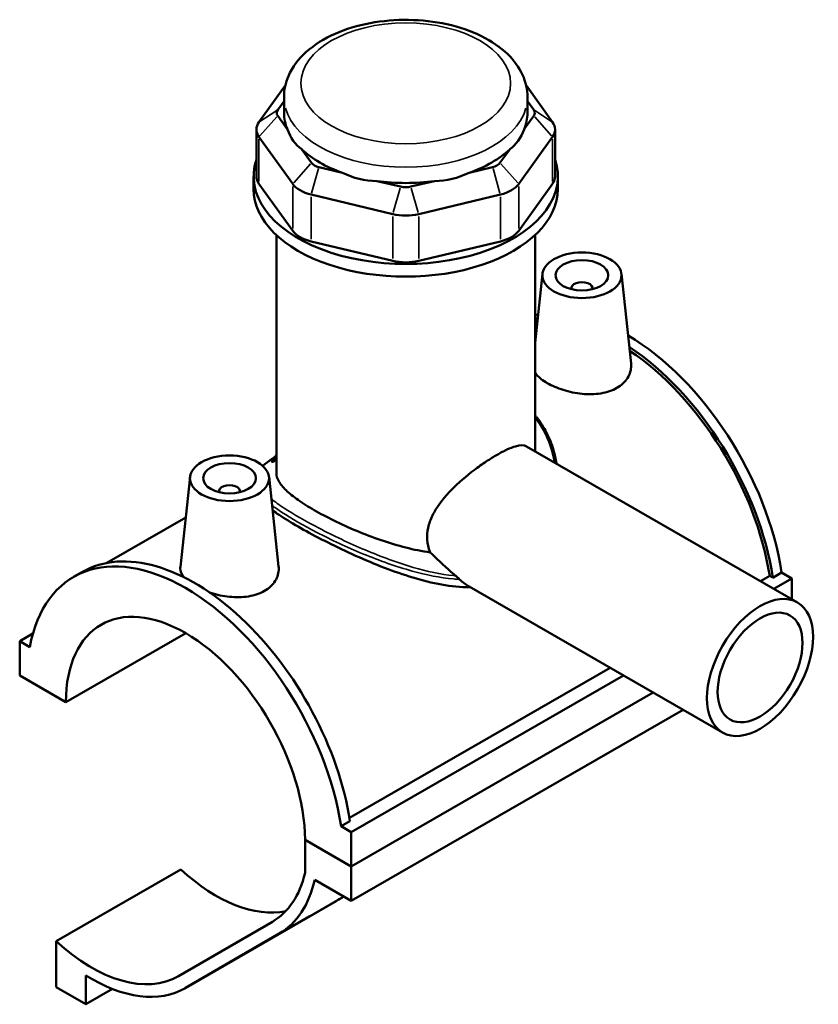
# Model space of a CAD drawing. Header units: inches. Extents: x 0.1 to 45.5, y -0.2 to 45.2.
# Tile 6 of 6: x 39.6 to 45.5, y 37.9 to 45.2. Entities that reach past the tile are written whole.
import ezdxf

# ---------------------------------------------------------------- set-up
doc = ezdxf.new("R2010")
doc.units = ezdxf.units.IN
doc.header["$MEASUREMENT"] = 0
doc.layers.add('Visible (ANSI)', color=7, linetype='Continuous', lineweight=50)
doc.layers.add('Visible Narrow (ANSI)', color=7, linetype='Continuous', lineweight=35)

msp = doc.modelspace()

# ---------------------------------------------------------------- linework, layer by layer
at = {"layer": 'Visible (ANSI)'}
for p, q in [((41.5497, 44.7417), (41.3523, 44.4673)), ((43.5436, 44.4673), (43.3463, 44.7417)), ((41.4922, 44.5578), (41.5395, 44.6234)), ((41.5395, 44.5355), (41.5395, 44.6532)), ((43.3565, 44.5355), (43.3565, 44.6532)), ((43.3565, 44.6234), (43.4037, 44.5578)), ((41.5652, 44.4117), (41.4922, 44.5133)), ((43.4037, 44.5133), (43.3307, 44.4117)), ((41.3331, 44.4117), (41.3331, 44.0621)), ((43.5628, 44.4117), (43.5628, 44.0621)), ((41.3523, 44.3561), (41.6049, 44.0049)), ((43.291, 44.0049), (43.5436, 44.3561)), ((41.7448, 44.1621), (41.6718, 44.2636)), ((43.2241, 44.2636), (43.1511, 44.1621)), ((41.9757, 44.0886), (41.7995, 44.1306)), ((43.0965, 44.1306), (42.9202, 44.0886)), ((41.3123, 43.9675), (41.3123, 44.0621)), ((42.4093, 43.9851), (42.2331, 44.0272)), ((42.6629, 44.0272), (42.4866, 43.9851)), ((43.5836, 43.9675), (43.5836, 44.0621)), ((41.6049, 43.6553), (41.3523, 44.0065)), ((43.5436, 44.0065), (43.291, 43.6553)), ((41.7415, 43.9263), (42.3514, 43.7808)), ((42.5445, 43.7808), (43.1544, 43.9263)), ((41.4827, 41.8473), (41.4827, 43.623)), ((42.3514, 43.4312), (41.7415, 43.5767)), ((43.1544, 43.5767), (42.5445, 43.4312)), ((43.4132, 42.0099), (43.4132, 43.623)), ((43.4685, 43.3341), (43.4132, 42.8191)), ((44.0579, 43.3341), (44.1296, 42.6658)), ((43.6844, 43.2271), (43.6844, 43.2198)), ((43.8419, 43.2271), (43.8419, 43.2198)), ((43.3502, 42.0462), (45.372, 40.8819)), ((41.4827, 41.9462), (41.4565, 41.9311)), ((40.838, 41.8194), (40.7659, 41.1468)), ((41.4275, 41.8194), (41.4991, 41.151)), ((41.054, 41.705), (41.054, 41.7123)), ((41.2115, 41.705), (41.2115, 41.7123)), ((40.8055, 41.5162), (40.2163, 41.1768)), ((39.969, 41.0723), (40.0347, 41.1102)), ((45.096, 41.0409), (45.1645, 41.0804)), ((45.1881, 41.0668), (45.1645, 41.0804)), ((45.2539, 41.1046), (45.1881, 41.0668)), ((45.2539, 41.1046), (45.3294, 41.0611)), ((45.1951, 40.9838), (45.3294, 41.0611)), ((45.3294, 41.0611), (45.3294, 40.9065)), ((42.9213, 41.0007), (44.8131, 39.9113)), ((39.5665, 40.5928), (39.6654, 40.6498)), ((39.9117, 40.1378), (40.806, 40.6528)), ((39.6421, 40.5493), (39.5665, 40.5928)), ((39.5665, 40.5928), (39.5665, 40.3366)), ((42.0276, 39.274), (43.9737, 40.3946)), ((39.5665, 40.3366), (39.9117, 40.1378)), ((42.0414, 39.1677), (44.0729, 40.3375)), ((42.0414, 38.9114), (44.2954, 40.2094)), ((42.0414, 38.9114), (44.2954, 40.2094)), ((42.0414, 38.6551), (44.5179, 40.0812)), ((42.0316, 39.249), (41.9658, 39.2112)), ((42.0414, 39.1677), (41.9658, 39.2112)), ((42.0414, 38.9114), (42.0414, 39.1677)), ((41.6962, 39.1102), (42.0414, 38.9114)), ((42.0414, 38.9114), (41.6962, 39.1102)), ((41.6962, 39.1102), (41.6962, 38.8635)), ((39.8393, 38.3538), (40.7696, 38.8895)), ((42.0414, 38.6551), (42.0414, 38.9114)), ((41.7686, 38.8122), (42.0414, 38.6551)), ((41.7342, 38.5402), (41.9291, 38.6533)), ((40.8026, 38.0037), (41.7328, 38.5394)), ((41.4524, 38.4992), (40.7528, 38.0932)), ((40.8039, 38.0045), (41.5036, 38.4105)), ((39.8393, 38.3538), (39.8393, 38.0104)), ((40.061, 37.8828), (40.061, 38.0984)), ((39.8393, 38.0104), (40.061, 37.8828)), ((40.061, 37.8828), (40.2595, 37.9971))]:
    msp.add_line(p, q, dxfattribs=at)
for centre, major_axis, ratio, start_param, end_param in [((41.5855, 44.5355), (-0.1009, 0), 0.575862, 5.890486, 6.675884), ((42.448, 44.5355), (-0.9085, 0), 0.575862, 0, 0.238812), ((42.448, 44.5355), (0.9085, 0), 0.575862, 6.044373, 6.283185), ((43.3104, 44.5355), (0.1009, 0), 0.575862, 5.890486, 6.675884), ((41.5855, 44.4117), (-0.2524, 0), 0.575862, 5.890486, 6.675884), ((43.3104, 44.4117), (0.2524, 0), 0.575862, 5.890486, 6.675884), ((42.448, 45.2695), (-0.7875, -0.9974), 0.454202, 5.999949, 6.307723), ((42.448, 45.2695), (-0.7875, 0.9974), 0.454202, 3.117055, 3.424829), ((42.448, 44.5355), (0.9085, 0), 0.575862, 3.688179, 4.165803), ((42.448, 44.5355), (0.9085, 0), 0.575862, 5.258975, 5.736599), ((42.448, 44.0621), (-1.1356, 0), 0.575862, 6.091532, 9.616431), ((41.8381, 44.1843), (-0.1009, 0), 0.575862, 0.392699, 1.178097), ((43.0578, 44.1843), (0.1009, 0), 0.575862, 5.105088, 5.890486), ((41.5855, 44.0621), (-0.2524, 0), 0.575862, 0, 0.392699), ((42.448, 45.2695), (-0.3912, -1.2139), 0.675468, 6.181789, 6.489562), ((42.448, 44.5355), (0.9085, 0), 0.575862, 4.473577, 4.951201), ((42.448, 45.2695), (0.3912, -1.2139), 0.675468, 6.076808, 6.384582), ((43.3104, 44.0621), (0.2524, 0), 0.575862, 5.890486, 6.283185), ((42.448, 43.9675), (-1.1356, 0), 0.575862, 0, 3.141593), ((41.8381, 44.0605), (0.2524, 0), 0.575862, 3.534292, 4.31969), ((42.448, 44.0388), (-0.1009, 0), 0.575862, 1.178097, 1.963495), ((43.0578, 44.0605), (0.2524, 0), 0.575862, 5.105088, 5.890486), ((42.448, 43.915), (0.2524, 0), 0.575862, 4.31969, 5.105088), ((41.8381, 43.7109), (-0.2524, 0), 0.575862, 0.392699, 1.178097), ((43.0578, 43.7109), (0.2524, 0), 0.575862, 5.105088, 5.890486), ((42.448, 43.5655), (-0.2524, 0), 0.575862, 1.178097, 1.963495), ((43.7632, 43.2271), (-0.0787, 0), 0.575862, 2.972903, 6.451874), ((44.092, 41.5158), (-0.835, 1.4499), 0.578093, 6.087369, 6.110728), ((44.0262, 41.4779), (-0.835, 1.4499), 0.578093, 6.024983, 6.04436), ((44.0262, 41.4779), (-0.8186, 1.4215), 0.578093, 6.040005, 6.05652), ((44.092, 41.5158), (-0.835, 1.4499), 0.578093, 4.118597, 5.486913), ((44.0262, 41.4779), (0.835, -1.4499), 0.578093, 0.977004, 2.281976), ((44.0262, 41.4779), (-0.8186, 1.4215), 0.578093, 4.122438, 5.419356), ((42.448, 41.7052), (-1.0788, 0), 0.575862, 5.820231, 5.907397), ((42.448, 41.7258), (-1.0536, 0), 0.575862, 5.870801, 5.937976), ((41.1327, 41.7123), (-0.0787, 0), 0.575862, 2.972903, 6.451874), ((40.8039, 39.6224), (-0.835, 1.4499), 0.578093, 4.118597, 6.880845), ((40.8697, 39.6602), (-0.835, 1.4499), 0.578093, 4.118597, 6.283185), ((40.8039, 39.6224), (-0.6297, 1.0935), 0.578093, 3.930485, 7.068957), ((41.0345, 39.752), (0.6472, -1.1239), 0.578093, 5.206608, 6.099925), ((40.8039, 39.6224), (0.6472, -1.1239), 0.578093, 0.001934, 0.554096), ((40.8039, 39.6224), (0.6983, -1.2126), 0.578093, 0.001934, 0.562826), ((42.6429, 39.0644), (0.8742, 0.5047), 0.001578, 2.419102, 2.525202), ((41.0345, 39.752), (0.6983, -1.2126), 0.578093, 0, 0.001934), ((40.1043, 39.2163), (0.6472, -1.1239), 0.578093, 5.206608, 6.285119), ((40.1043, 39.2163), (0.6983, -1.2126), 0.578093, 5.455941, 6.285119)]:
    msp.add_ellipse(centre, major_axis=major_axis, ratio=ratio, start_param=start_param, end_param=end_param, dxfattribs=at)
for centre, major_axis, ratio in [((43.7632, 43.3237), (-0.2953, 0), 0.575862), ((43.7632, 43.3237), (0.1969, 0), 0.575862), ((41.1327, 41.8089), (0.2953, 0), 0.575862), ((41.1327, 41.8089), (0.1969, 0), 0.575862), ((45.0925, 40.3966), (0.2795, 0.4853), 0.578093), ((45.0925, 40.3966), (0.2236, 0.3883), 0.578093)]:
    msp.add_ellipse(centre, major_axis=major_axis, ratio=ratio, dxfattribs=at)
for points, knots in [([(43.3565, 44.6532), (43.3565, 44.7101), (43.3435, 44.7668), (43.2941, 44.876), (43.2559, 44.9277), (43.1545, 45.0263), (43.0881, 45.0713), (42.9351, 45.1469), (42.8475, 45.1768), (42.6629, 45.2175), (42.5661, 45.2284), (42.3723, 45.2312), (42.2754, 45.223), (42.0896, 45.1882), (42.0007, 45.1615), (41.839, 45.0899), (41.7662, 45.045), (41.6479, 44.9391), (41.6012, 44.8784), (41.551, 44.7606), (41.5395, 44.707), (41.5395, 44.6532)], [0.785398, 0.785398, 0.785398, 0.785398, 1.040225, 1.040225, 1.31996, 1.31996, 1.646599, 1.646599, 1.990549, 1.990549, 2.331714, 2.331714, 2.670691, 2.670691, 3.011318, 3.011318, 3.355304, 3.355304, 3.686145, 3.686145, 3.926991, 3.926991, 3.926991, 3.926991]), ([(44.1295, 42.6658), (44.1301, 42.6605), (44.1304, 42.6553), (44.1309, 42.6193), (44.1221, 42.5863), (44.0852, 42.5275), (44.057, 42.5017), (44.0242, 42.4828)], [4.8788062, 4.8788062, 4.8788062, 4.8788062, 4.9379049, 4.9379049, 5.2911101, 5.2911101, 5.6443153, 5.6443153, 5.6443153, 5.6443153]), ([(44.0242, 42.4828), (43.9914, 42.4639), (43.9499, 42.4496), (43.8592, 42.4349), (43.81, 42.4345), (43.718, 42.4435), (43.669, 42.4536), (43.5787, 42.4818), (43.5374, 42.4999), (43.472, 42.5375), (43.4437, 42.5596), (43.4204, 42.5875), (43.4166, 42.5927), (43.4133, 42.5979)], [0, 0, 0, 0, 0.353205, 0.353205, 0.70641, 0.70641, 1.058745, 1.058745, 1.411079, 1.411079, 1.763413, 1.763413, 1.843176, 1.843176, 1.843176, 1.843176]), ([(43.4132, 42.278), (43.4185, 42.2719), (43.4236, 42.2656), (43.4419, 42.2425), (43.4543, 42.2251), (43.4778, 42.1884), (43.4889, 42.1692), (43.5095, 42.129), (43.519, 42.108), (43.5365, 42.0642), (43.5443, 42.0413), (43.5606, 41.9853), (43.568, 41.9517), (43.5733, 41.9177)], [23.287361, 23.287361, 23.287361, 23.287361, 23.360339, 23.360339, 23.55462, 23.55462, 23.755298, 23.755298, 23.963719, 23.963719, 24.180986, 24.180986, 24.488233, 24.488233, 24.488233, 24.488233]), ([(42.6307, 41.2554), (42.627, 41.2644), (42.6238, 41.2735), (42.6123, 41.3117), (42.6079, 41.3417), (42.6079, 41.401), (42.6123, 41.4317), (42.6298, 41.4933), (42.6429, 41.5242), (42.6928, 41.6148), (42.7403, 41.6726), (42.8403, 41.7742), (42.9, 41.8252), (42.9897, 41.893), (43.0197, 41.9142), (43.0773, 41.9525), (43.105, 41.9696), (43.156, 41.999), (43.1808, 42.012), (43.2266, 42.0333), (43.2477, 42.0415), (43.3036, 42.0577), (43.3312, 42.0571), (43.3502, 42.0462)], [-4.776271, -4.776271, -4.776271, -4.776271, -4.687997, -4.687997, -4.41152, -4.41152, -4.135043, -4.135043, -3.858566, -3.858566, -3.305611, -3.305611, -2.755686, -2.755686, -2.480723, -2.480723, -2.20576, -2.20576, -1.930797, -1.930797, -1.655835, -1.655835, -1.108794, -1.108794, -1.108794, -1.108794]), ([(41.3807, 41.9012), (41.3887, 41.9081), (41.3973, 41.915), (41.4185, 41.9312), (41.4315, 41.9404), (41.4528, 41.9549), (41.4602, 41.9598), (41.4679, 41.9648)], [16.8092267, 16.8092267, 16.8092267, 16.8092267, 16.9924373, 16.9924373, 17.2279661, 17.2279661, 17.3464382, 17.3464382, 17.3464382, 17.3464382]), ([(41.4565, 41.9311), (41.4537, 41.9318), (41.4508, 41.9323), (41.4468, 41.9329), (41.4456, 41.933), (41.4444, 41.9332)], [10.8791763, 10.8791763, 10.8791763, 10.8791763, 10.9790616, 10.9790616, 11.0197928, 11.0197928, 11.0197928, 11.0197928]), ([(42.6307, 41.2554), (42.5692, 41.2638), (42.5075, 41.2764), (42.3886, 41.3064), (42.327, 41.3249), (42.2037, 41.367), (42.1421, 41.3906), (42.0231, 41.4404), (41.9656, 41.4666), (41.8587, 41.5191), (41.8093, 41.5454), (41.7215, 41.596), (41.6807, 41.6216), (41.6094, 41.6717), (41.5788, 41.6962), (41.5302, 41.743), (41.512, 41.7653), (41.4882, 41.8079), (41.4827, 41.8281), (41.4827, 41.8473)], [1.427336, 1.427336, 1.427336, 1.427336, 1.902355, 1.902355, 2.375635, 2.375635, 2.848914, 2.848914, 3.322193, 3.322193, 3.795472, 3.795472, 4.268751, 4.268751, 4.742031, 4.742031, 5.21531, 5.21531, 5.688589, 5.688589, 5.688589, 5.688589]), ([(42.9313, 40.9949), (42.9128, 40.9947), (42.8941, 40.9952), (42.8056, 40.9996), (42.7338, 41.0104), (42.5899, 41.0415), (42.5178, 41.0619), (42.3791, 41.1069), (42.3074, 41.1331), (42.1633, 41.1909), (42.091, 41.2223), (41.9508, 41.2869), (41.8829, 41.3202), (41.7561, 41.3855), (41.6973, 41.4176), (41.5926, 41.4779), (41.5442, 41.5076), (41.4851, 41.5469), (41.4692, 41.558), (41.4543, 41.5687)], [0.988962, 0.988962, 0.988962, 0.988962, 1.144384, 1.144384, 1.716576, 1.716576, 2.288768, 2.288768, 2.853267, 2.853267, 3.417767, 3.417767, 3.982267, 3.982267, 4.546767, 4.546767, 5.111266, 5.111266, 5.338495, 5.338495, 5.338495, 5.338495]), ([(42.8218, 41.0804), (42.8167, 41.0846), (42.8117, 41.0888), (42.7506, 41.1407), (42.6956, 41.1925), (42.638, 41.2483), (42.6343, 41.2518), (42.6307, 41.2554)], [5.0772289, 5.0772289, 5.0772289, 5.0772289, 5.126147, 5.126147, 5.6763812, 5.6763812, 5.7136834, 5.7136834, 5.7136834, 5.7136834]), ([(41.4991, 41.151), (41.4997, 41.1457), (41.5, 41.1405), (41.5004, 41.1045), (41.4916, 41.0715), (41.4547, 41.0127), (41.4266, 40.9869), (41.3938, 40.968)], [7.7009638, 7.7009638, 7.7009638, 7.7009638, 7.7600625, 7.7600625, 8.1132677, 8.1132677, 8.4664729, 8.4664729, 8.4664729, 8.4664729]), ([(40.7926, 41.0696), (40.7748, 41.0918), (40.7658, 41.1147), (40.7654, 41.1397), (40.7655, 41.1432), (40.7659, 41.1468)], [4.5958436, 4.5958436, 4.5958436, 4.5958436, 4.9379049, 4.9379049, 4.9934326, 4.9934326, 4.9934326, 4.9934326]), ([(42.8505, 41.0543), (42.8471, 41.0576), (42.8433, 41.0613), (42.8351, 41.0688), (42.8307, 41.0728), (42.8247, 41.078), (42.8232, 41.0792), (42.8218, 41.0804)], [-0.1076647, -0.1076647, -0.1076647, -0.1076647, -0.061192, -0.061192, -0.0146692, -0.0146692, 0, 0, 0, 0]), ([(42.9213, 41.0007), (42.921, 41.0008), (42.9208, 41.001), (42.8959, 41.0154), (42.872, 41.0333), (42.8505, 41.0543)], [-1.0971505, -1.0971505, -1.0971505, -1.0971505, -1.0943072, -1.0943072, -0.8111667, -0.8111667, -0.8111667, -0.8111667]), ([(41.3938, 40.968), (41.361, 40.9492), (41.3195, 40.9348), (41.2287, 40.9202), (41.1795, 40.9197), (41.0875, 40.9288), (41.0386, 40.9388), (40.9902, 40.9539), (40.9871, 40.9549), (40.9839, 40.956)], [2.822158, 2.822158, 2.822158, 2.822158, 3.175363, 3.175363, 3.528568, 3.528568, 3.880902, 3.880902, 3.905791, 3.905791, 3.905791, 3.905791])]:
    msp.add_open_spline(points, degree=3, knots=knots, dxfattribs=at)
at = {"layer": 'Visible Narrow (ANSI)'}
for p, q in [((41.4852, 44.5532), (41.3593, 44.4718)), ((43.4107, 44.5532), (43.5366, 44.4718)), ((41.4852, 44.5054), (41.3593, 44.364)), ((43.4107, 44.5054), (43.5366, 44.364)), ((41.3523, 44.024), (41.3523, 44.3386)), ((43.5436, 44.3386), (43.5436, 44.024)), ((41.7378, 44.1542), (41.6119, 44.0128)), ((41.7966, 44.1204), (41.7444, 43.9365)), ((43.0994, 44.1204), (43.1515, 43.9365)), ((43.1581, 44.1542), (43.284, 44.0128)), ((41.6049, 43.9874), (41.6049, 43.6728)), ((42.4064, 43.9749), (42.3543, 43.791)), ((42.4895, 43.9749), (42.5416, 43.791)), ((43.291, 43.6728), (43.291, 43.9874)), ((41.7415, 43.5942), (41.7415, 43.9088)), ((43.1544, 43.9088), (43.1544, 43.5942)), ((42.3514, 43.7633), (42.3514, 43.4487)), ((42.5445, 43.4487), (42.5445, 43.7633)), ((41.5276, 38.4244), (41.9607, 38.6738)), ((40.8504, 38.0313), (41.6877, 38.5134))]:
    msp.add_line(p, q, dxfattribs=at)
msp.add_ellipse((42.448, 44.7564), major_axis=(0.7823, 0), ratio=0.575862, dxfattribs=at)
msp.add_ellipse((42.448, 44.6532), major_axis=(-0.9085, 0), ratio=0.575862, start_param=0.15708, end_param=2.984513, dxfattribs=at)
for points, knots in [([(43.4132, 42.2604), (43.4369, 42.2304), (43.458, 42.1983), (43.5156, 42.0916), (43.5419, 42.0112), (43.5556, 41.9279)], [23.367539, 23.367539, 23.367539, 23.367539, 23.722918, 23.722918, 24.490413, 24.490413, 24.490413, 24.490413]), ([(41.3816, 41.9004), (41.3962, 41.9136), (41.4138, 41.9273), (41.4447, 41.9491), (41.4557, 41.9566), (41.4674, 41.9643)], [16.7669027, 16.7669027, 16.7669027, 16.7669027, 17.1449419, 17.1449419, 17.3313155, 17.3313155, 17.3313155, 17.3313155]), ([(42.8218, 41.0804), (42.8167, 41.0809), (42.8116, 41.0814), (42.7081, 41.0917), (42.6066, 41.1139), (42.3844, 41.1784), (42.263, 41.2236), (42.0244, 41.3245), (41.9072, 41.3804), (41.7013, 41.4881), (41.6118, 41.5397), (41.5039, 41.6102), (41.4723, 41.6325), (41.4453, 41.6537)], [10.337892, 10.337892, 10.337892, 10.337892, 10.379991, 10.379991, 11.197463, 11.197463, 12.155621, 12.155621, 13.127475, 13.127475, 14.050509, 14.050509, 14.514879, 14.514879, 14.514879, 14.514879]), ([(41.4504, 41.6064), (41.4716, 41.5904), (41.4954, 41.5737), (41.5935, 41.5089), (41.6836, 41.4569), (41.8916, 41.3491), (42.0101, 41.2936), (42.2518, 41.194), (42.375, 41.1497), (42.6006, 41.0873), (42.7037, 41.0661), (42.8195, 41.0561), (42.8351, 41.0551), (42.8505, 41.0543)], [-14.384196, -14.384196, -14.384196, -14.384196, -14.050509, -14.050509, -13.127475, -13.127475, -12.155621, -12.155621, -11.197463, -11.197463, -10.379991, -10.379991, -10.252804, -10.252804, -10.252804, -10.252804])]:
    msp.add_open_spline(points, degree=3, knots=knots, dxfattribs=at)

doc.saveas('drawing.dxf')
